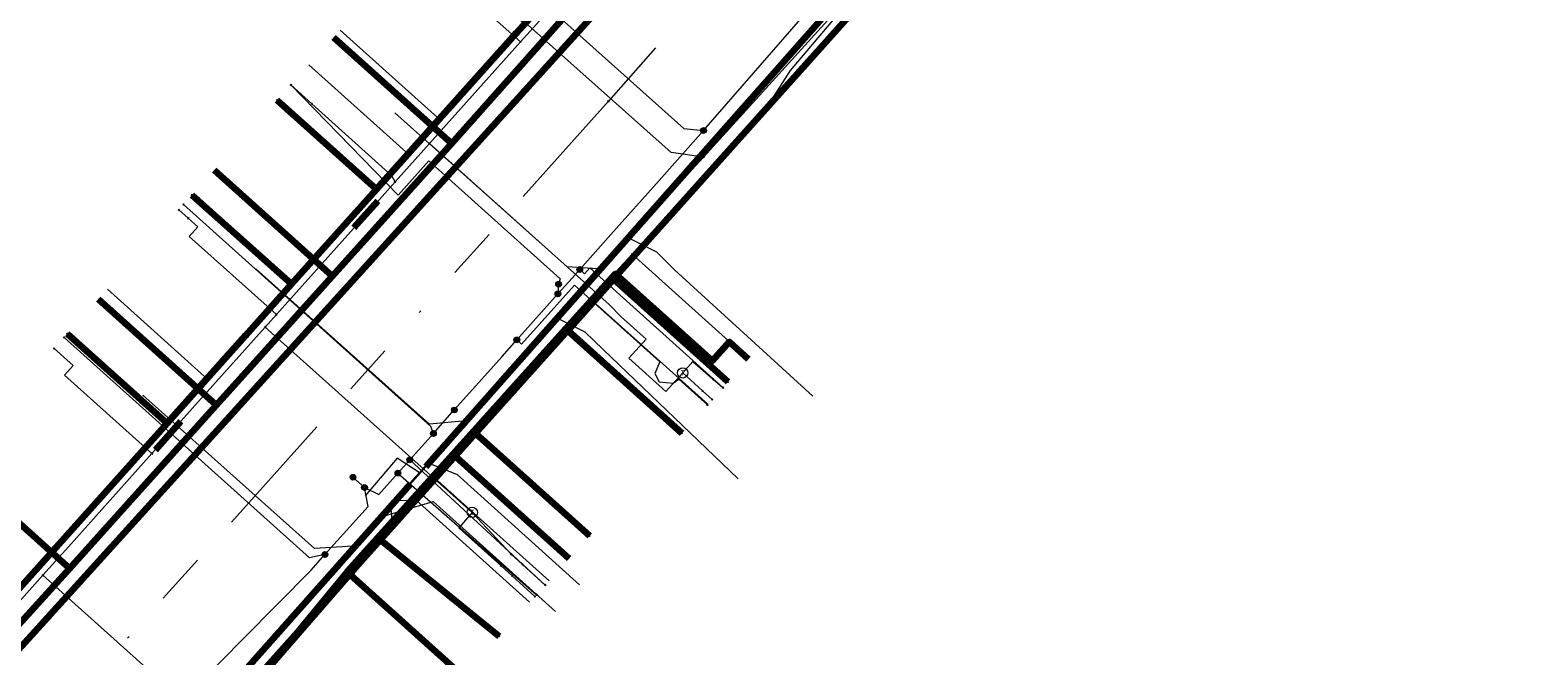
# Model space of a CAD drawing. Header units: metres. Extents: x 98902 to 136161, y 449037 to 499677.
# Tile 120 of 200: x 113543 to 113602, y 483315 to 483340. Entities that reach past the tile are written whole.
import ezdxf
from ezdxf.enums import TextEntityAlignment as Align
from ezdxf.lldxf.tags import DXFTag

# ---------------------------------------------------------------- set-up
doc = ezdxf.new("R2010")
doc.units = ezdxf.units.M
doc.linetypes.add('RI-OVERIG', pattern=[17, 5, -2, 2, -2, 0, -2, 2, -2])
for name, color, linetype, lineweight in [('B-WE-KL-DATA-G', 90, 'KL-DATA-N', 18), ('B-WE-KL-DATA_HULPSTUK-S', 90, 'Continuous', 25), ('B-WE-KL-DATA_KABELBED-G', 90, 'Continuous', 100), ('B-WE-KL-ET_LS-G', 190, 'KL-LS-N', 18), ('B-WE-KL-ET_LS_HULPSTUK-S', 190, 'Continuous', 25), ('B-WE-KL-ET_LS_MANTELBUIS-G', 190, 'Continuous', 100), ('B-WE-KL-GAS_LD-G', 50, 'KL-GAS-LD-N', 18), ('B-WE-KL-GAS_LD_HULPSTUK-S', 50, 'Continuous', 25), ('B-WE-KL-GAS_LD_MANTELBUIS-G', 50, 'Continuous', 100), ('B-WE-KL-WATER-G', 170, 'KL-WATER-N', 18), ('B-WE-KL-WATER_HULPSTUK-S', 170, 'Continuous', 25), ('B-WE-RI-VRIJVERVAL-G', 210, 'RI-OVERIG', 18), ('B-WE-RI-VRIJVERVAL_HULPSTUK-S', 210, 'Continuous', 25), ('V-WE-KL-WATER_HULPSTUK-S', 170, 'Continuous', 25)]:
    doc.layers.add(name, color=color, linetype=linetype, lineweight=lineweight)
doc.styles.add('NLCS-ISO', font='NLCS-ISO.ttf')
doc.styles.get("Standard").update_dxf_attribs({"font": 'arial.ttf'})
tags = doc.linetypes.add('KL-DATA-N', pattern='A,4,-1,[101,NLCS.SHX,S=0.5,R=0,X=0,Y=0],-1,4,-1,["D",Standard,S=1,R=0,X=-0.25,Y=-0.5],-1.5', length=12.5).pattern_tags.tags
tags[18] = DXFTag(74, 10)
tags = doc.linetypes.add('KL-GAS-LD-N', pattern='A,4,-1,[69,NLCS.SHX,S=0.5,R=0,X=0,Y=0],-1,4,-1,["L",Standard,S=1,R=0,X=0.25,Y=-0.5],-2', length=13).pattern_tags.tags
tags[18] = DXFTag(74, 10)
tags = doc.linetypes.add('KL-LS-N', pattern='A,4,-1,[103,NLCS.SHX,S=0.75,R=0,X=0,Y=0],-1,4,-1,["L",Standard,S=1,R=0,X=0,Y=-0.5],-2', length=13).pattern_tags.tags
tags[18] = DXFTag(74, 10)
doc.linetypes.add('KL-WATER-N', pattern='A,7,-0.5,[168,NLCS.SHX,S=0.75,R=0,X=0.75,Y=0],-2', length=9.5)

# ---------------------------------------------------------------- blocks, each defined once
blk = doc.blocks.new('SKL-WTB_HULP_OVERIG-SO')
at = {"color": 0, "linetype": 'ByBlock', "lineweight": 18}
for points in [[(-0.14, 0.14), (0.14, -0.14)], [(0.14, 0.14), (-0.14, -0.14)]]:
    blk.add_lwpolyline(points, dxfattribs=at)
at = {"color": 0, "linetype": 'ByBlock', "lineweight": 18, "style": 'NLCS-ISO', "flags": 1}
for tag, p in [('TYPE', (1.5, 0)), ('OMSCHRIJVING', (1.5, -3)), ('LABEL', (1.5, -1.5))]:
    blk.add_attdef(tag, p, '', height=1, dxfattribs=at)
blk = doc.blocks.new('SKL-WTB_HULP_T STUK-SO')
at = {"color": 0, "linetype": 'ByBlock', "lineweight": 18}
blk.add_circle((0, 0), 1, dxfattribs=at)
at = {"color": 0, "linetype": 'ByBlock', "lineweight": -2, "style": 'NLCS-ISO'}
blk.add_text('T', height=1, dxfattribs=at).set_placement((0, 0), align=Align.MIDDLE_CENTER)
at = {"color": 0, "linetype": 'ByBlock', "lineweight": 18, "style": 'NLCS-ISO', "flags": 1}
for tag, p in [('TYPE', (1.5, 0)), ('OMSCHRIJVING', (1.5, -3)), ('LABEL', (1.5, -1.5))]:
    blk.add_attdef(tag, p, '', height=1, dxfattribs=at)
blk = doc.blocks.new('SKL-WTB_HULP_MOF-SO')
at = {"linetype": 'ByBlock', "lineweight": 18}
h = blk.add_hatch(color=0, dxfattribs=at)
h.dxf.hatch_style = 1
h.paths.add_polyline_path([(-0.5625, 0, 1), (0.5625, 0, 1)])
at = {"color": 0, "linetype": 'ByBlock', "lineweight": 18}
blk.add_circle((0, 0), 0.5625, dxfattribs=at)
at = {"color": 0, "linetype": 'ByBlock', "lineweight": 18, "style": 'NLCS-ISO', "flags": 1}
for tag, p in [('TYPE', (1.5, 0)), ('OMSCHRIJVING', (1.5, -3)), ('LABEL', (1.5, -1.5))]:
    blk.add_attdef(tag, p, '', height=1, dxfattribs=at)
blk = doc.blocks.new('SRI-HULP_OVERIG-SO')
at = {"color": 0, "linetype": 'ByBlock', "lineweight": 18}
for points in [[(-0.14, 0.14), (0.14, -0.14)], [(0.14, 0.14), (-0.14, -0.14)]]:
    blk.add_lwpolyline(points, dxfattribs=at)
at = {"color": 0, "linetype": 'ByBlock', "lineweight": 18, "style": 'NLCS-ISO', "flags": 1}
for tag, p in [('TYPE', (1.5, 0)), ('OMSCHRIJVING', (1.5, -3)), ('LABEL', (1.5, -1.5))]:
    blk.add_attdef(tag, p, '', height=1, dxfattribs=at)

msp = doc.modelspace()

# ---------------------------------------------------------------- linework, layer by layer
at = {"layer": 'B-WE-KL-DATA-G', "flags": 128}
for points in [[(113449.904, 483217.05), (113452.333, 483219.485), (113456.721, 483224.339), (113456.921, 483224.808), (113457.969, 483225.951), (113460.208, 483225.726), (113468.02, 483234.252), (113483.817, 483251.884), (113486.656, 483255.045), (113488.645, 483257.278), (113498.223, 483268.161), (113501.489, 483271.854), (113504.028, 483274.58), (113505.997, 483276.795), (113510.361, 483281.468), (113512.475, 483284.039), (113525.32, 483298.395), (113526.971, 483300.182), (113528.355, 483301.737), (113533.765, 483307.859), (113536.175, 483310.443), (113538.898, 483313.489), (113544.238, 483319.481), (113548.033, 483323.715), (113550.031, 483325.914), (113550.541, 483326.541), (113557.909, 483334.701), (113558.608, 483335.474), (113559.142, 483336.041), (113566.97, 483344.772), (113575.601, 483354.159), (113576.504, 483354.725), (113577.541, 483356.256), (113583.545, 483363.044), (113583.866, 483364.33), (113577.682, 483370.176), (113575.207, 483372.503), (113572.835, 483374.584), (113571.651, 483375.59), (113568.161, 483378.679), (113567.17, 483379.598), (113558.382, 483387.521), (113557.523, 483388.913), (113553.603, 483392.39), (113552.657, 483393.276), (113551.144, 483394.601), (113548.011, 483397.427), (113544.902, 483400.232), (113544.181, 483400.895), (113540.844, 483403.891), (113540.124, 483404.514), (113525.172, 483417.938)], [(113559.142, 483336.041), (113566.97, 483344.772), (113575.601, 483354.159), (113576.504, 483354.725), (113577.541, 483356.256), (113583.545, 483363.044), (113583.866, 483364.33), (113577.682, 483370.176)], [(113616.587, 483280.87), (113609.72, 483287.061), (113608.685, 483285.943), (113602.821, 483279.529), (113599.792, 483276.195), (113594.476, 483270.345), (113585.604, 483260.584), (113585.442, 483260.406), (113580.616, 483254.938), (113578.325, 483249.916), (113576.334, 483245.549), (113573.429, 483239.181), (113570.91, 483233.659), (113570.107, 483232.087), (113569.825, 483231.78), (113569.339, 483231.55), (113568.725, 483231.396), (113568.187, 483231.422), (113567.739, 483231.613), (113539.268, 483248.326), (113534.178, 483252.191), (113513.137, 483270.83), (113516.518, 483274.317), (113517.921, 483275.879), (113520.45, 483278.696), (113525.382, 483284.191), (113529.571, 483288.856), (113538.364, 483298.652), (113540.015, 483300.491), (113540.804, 483301.37), (113534.358, 483307.206), (113537.721, 483310.922), (113544.619, 483318.518), (113550.359, 483324.904), (113554.895, 483329.954), (113559.563, 483335.151), (113576.73, 483354.442), (113584.766, 483363.504), (113598.447, 483351.351), (113600.284, 483349.696), (113611.39, 483339.58), (113615.024, 483336.293), (113610.676, 483331.455), (113618.715, 483320.736)], [(113566.633, 483330.816), (113572.01, 483336.739), (113572.831, 483338.002), (113575.79, 483341.513), (113587.456, 483354.486), (113587.826, 483354.587), (113588.446, 483355.395), (113589.057, 483356.19), (113591, 483356.71), (113592.073, 483356.741), (113598.961, 483350.884)], [(113540.239, 483300.291), (113540.015, 483300.491), (113540.804, 483301.37), (113534.358, 483307.206), (113537.721, 483310.922), (113544.619, 483318.518), (113550.359, 483324.904), (113554.895, 483329.954), (113559.563, 483335.151), (113576.73, 483354.442), (113576.505, 483354.641)], [(113540.443, 483323.142), (113540.741, 483322.875), (113540.307, 483322.391), (113544.619, 483318.518), (113550.359, 483324.904), (113554.895, 483329.954), (113559.563, 483335.151), (113576.73, 483354.442), (113576.505, 483354.641)], [(113576.505, 483354.641), (113576.73, 483354.442), (113559.563, 483335.151), (113554.895, 483329.954), (113550.359, 483324.904), (113545.743, 483329.05)], [(113576.505, 483354.641), (113576.73, 483354.442), (113559.563, 483335.151), (113554.895, 483329.954), (113550.282, 483334.097)], [(113576.505, 483354.641), (113576.73, 483354.442), (113559.563, 483335.151), (113554.95, 483339.294)], [(113555.204, 483339.577), (113559.142, 483336.041)], [(113553.988, 483338.223), (113557.909, 483334.701)], [(113558.608, 483335.474), (113559.142, 483336.041)], [(113557.909, 483334.701), (113558.608, 483335.474)], [(113550.031, 483325.914), (113550.541, 483326.541), (113557.909, 483334.701)], [(113565.819, 483329.948), (113566.633, 483330.816)], [(113566.633, 483330.816), (113571.185, 483326.718)], [(113571.185, 483326.711), (113570.438, 483327.383), (113569.769, 483326.639), (113565.977, 483330.05), (113564.037, 483327.894), (113559.629, 483322.995), (113555.487, 483318.391), (113548.84, 483310.335), (113541.435, 483302.073), (113540.804, 483301.37), (113540.015, 483300.491), (113540.239, 483300.291)], [(113565.098, 483328.983), (113565.819, 483329.948)], [(113546.103, 483329.443), (113550.031, 483325.914)], [(113558.903, 483322.067), (113565.098, 483328.983)], [(113565.098, 483328.983), (113569.588, 483324.944)], [(113540.239, 483300.291), (113540.015, 483300.491), (113540.804, 483301.37), (113541.435, 483302.073), (113548.84, 483310.335), (113555.487, 483318.391), (113559.629, 483322.995), (113564.037, 483327.894), (113568.573, 483323.815)], [(113548.033, 483323.715), (113550.031, 483325.914)], [(113544.238, 483319.481), (113548.033, 483323.715)], [(113540.239, 483300.291), (113540.015, 483300.491), (113540.804, 483301.37), (113541.435, 483302.073), (113548.84, 483310.335), (113555.487, 483318.391), (113559.629, 483322.995), (113564.169, 483318.912)], [(113558.178, 483321.193), (113558.689, 483321.668)], [(113558.689, 483321.668), (113558.903, 483322.067)], [(113558.903, 483322.067), (113563.379, 483318.041)], [(113545.752, 483307.064), (113551.602, 483313.533), (113557.272, 483320.076), (113557.203, 483320.864), (113557.503, 483321.179), (113558.178, 483321.193)], [(113558.179, 483321.193), (113562.621, 483317.198)], [(113538.898, 483313.489), (113544.238, 483319.481)], [(113540.239, 483300.291), (113540.015, 483300.491), (113540.804, 483301.37), (113541.435, 483302.073), (113548.84, 483310.335), (113555.487, 483318.391), (113560.025, 483314.307)]]:
    msp.add_lwpolyline(points, dxfattribs=at)
at = {"layer": 'B-WE-KL-DATA_KABELBED-G', "flags": 128}
for points in [[(113512.538, 483284.348), (113513.874, 483285.86), (113525.521, 483298.754), (113525.922, 483299.197), (113534.923, 483309.161), (113539.737, 483314.49), (113548.439, 483324.209), (113551.505, 483327.634), (113553.309, 483329.649), (113556.634, 483333.362), (113562.093, 483339.459), (113562.494, 483339.907), (113563.485, 483341.014), (113579.64, 483359.379), (113582.953, 483363.145)], [(113590.05, 483356.806), (113565.907, 483329.837), (113564.11, 483327.829), (113560.501, 483323.797), (113556.783, 483319.644), (113549.089, 483311.049), (113548.488, 483310.378), (113542.812, 483304.056), (113530.076, 483289.868), (113524.227, 483283.353)], [(113559.563, 483335.151), (113576.73, 483354.442)], [(113562.093, 483339.459), (113562.494, 483339.907), (113558.617, 483343.376)], [(113562.093, 483339.459), (113556.634, 483333.362), (113552.745, 483336.839)], [(113554.95, 483339.294), (113559.563, 483335.151)], [(113554.895, 483329.954), (113559.563, 483335.151)], [(113550.282, 483334.097), (113554.895, 483329.954)], [(113551.505, 483327.634), (113553.309, 483329.649), (113549.414, 483333.129)], [(113550.359, 483324.904), (113554.895, 483329.954)], [(113571.185, 483326.711), (113570.438, 483327.383), (113569.769, 483326.639), (113565.977, 483330.05), (113564.037, 483327.894)], [(113564.11, 483327.829), (113565.907, 483329.837), (113570.378, 483325.822)], [(113545.743, 483329.05), (113550.359, 483324.904)], [(113551.505, 483327.634), (113548.439, 483324.209), (113544.536, 483327.698)], [(113564.037, 483327.894), (113559.629, 483322.995)], [(113564.11, 483327.829), (113560.501, 483323.797), (113564.961, 483319.8)], [(113568.573, 483323.815), (113564.037, 483327.894)], [(113564.11, 483327.829), (113568.572, 483323.814)], [(113544.619, 483318.518), (113550.359, 483324.904)], [(113540.443, 483323.142), (113540.741, 483322.875), (113540.307, 483322.391), (113544.619, 483318.518)], [(113559.629, 483322.995), (113555.487, 483318.391)], [(113564.169, 483318.912), (113559.629, 483322.995)], [(113556.783, 483319.644), (113561.426, 483315.871)], [(113537.721, 483310.922), (113544.619, 483318.518)], [(113555.487, 483318.391), (113548.84, 483310.335)], [(113560.025, 483314.307), (113555.487, 483318.391)]]:
    msp.add_lwpolyline(points, dxfattribs=at)
at = {"layer": 'B-WE-KL-ET_LS-G', "flags": 128}
for points in [[(113304.603, 483362.819), (113304.224, 483362.397), (113311.018, 483356.273), (113317.703, 483350.259), (113318.214, 483349.004), (113345.297, 483324.603), (113362.416, 483309.179), (113367.24, 483307.396), (113373.791, 483314.654), (113385.239, 483304.365), (113378.833, 483297.135), (113388.997, 483287.947), (113399.81, 483278.172), (113400.393, 483277.65), (113440.181, 483242.018), (113444.838, 483237.848), (113446.126, 483236.694), (113460.014, 483224.257), (113486.717, 483254.227), (113487.479, 483254.481), (113530.022, 483301.447), (113530.991, 483302.516), (113576.54, 483352.797), (113577.862, 483354.256), (113584.141, 483361.267), (113584.18, 483362.382), (113583.919, 483364.381), (113583.002, 483365.608), (113580.613, 483367.745), (113579.02, 483369.975), (113568.434, 483379.491), (113548.332, 483397.56), (113527.931, 483415.899), (113509.021, 483432.897)], [(113304.929, 483362.505), (113297.7, 483354.462), (113307.469, 483345.687), (113323.671, 483331.133), (113325.977, 483331.104), (113356.655, 483303.706), (113357.692, 483302.498), (113358.524, 483301.144), (113359.046, 483299.934), (113359.659, 483297.487), (113369.272, 483288.902), (113370.734, 483289.038), (113372.315, 483288.933), (113373.887, 483288.555), (113375.272, 483287.951), (113376.489, 483287.176), (113413.18, 483254.201), (113450.362, 483220.872), (113449.996, 483217.792), (113458.746, 483209.916), (113467.676, 483219.813), (113470.021, 483223.364), (113470.671, 483224.923), (113513.02, 483271.339), (113516.089, 483274.703), (113558.556, 483322.492), (113589.3, 483357.26), (113590.353, 483357.667), (113593.066, 483358.132), (113624.346, 483330.071), (113637.793, 483318.185), (113629.385, 483308.858), (113614.861, 483292.602), (113596.506, 483272.058), (113596.452, 483271.998), (113580.376, 483254.005), (113567.886, 483227.969)], [(113569.423, 483335.652), (113569.43, 483335.66), (113582.95, 483351.18), (113585.26, 483353.84), (113585.54, 483354.16), (113586.48, 483355.2)], [(113560.178, 483343.319), (113568.65, 483335.729), (113569.423, 483335.652)], [(113553.28, 483337.434), (113557.477, 483333.127), (113558.679, 483334.467), (113563.813, 483329.856), (113563.754, 483329.64)], [(113469.13, 483214.21), (113467.84, 483213.87), (113467.06, 483214.01), (113466.67, 483214.84), (113466.93, 483215.95), (113467.97, 483218.53), (113467.38, 483220.2), (113467.65, 483221.24), (113467.84, 483221.59), (113467.45, 483222.01), (113467.71, 483222.63), (113470, 483225.3), (113469.62, 483225.63), (113470.33, 483225.66), (113470.93, 483226.33), (113472.96, 483228.61), (113474.15, 483229.95), (113477.15, 483233.33), (113486.98, 483244.38), (113487.72, 483245.2), (113489.26, 483246.91), (113490.48, 483248.27), (113491.545, 483249.447), (113491.81, 483249.74), (113492.26, 483250.39), (113492.652, 483250.787), (113493.76, 483251.91), (113495.26, 483253.58), (113496.438, 483254.887), (113498.785, 483257.49), (113499.74, 483258.55), (113500.7, 483259.61), (113502.936, 483262.094), (113505.47, 483264.91), (113505.945, 483265.435), (113506.72, 483266.27), (113509.35, 483269.1), (113510.02, 483269.82), (113511.583, 483271.503), (113515.427, 483275.8), (113515.72, 483276.12), (113518.17, 483278.69), (113518.879, 483279.473), (113519.03, 483279.64), (113521.983, 483282.907), (113522.51, 483283.49), (113522.989, 483284.021), (113525, 483286.25), (113525.98, 483287.33), (113526.262, 483287.643), (113528.686, 483290.333), (113529.482, 483291.218), (113529.69, 483291.45), (113530.22, 483292.03), (113534.74, 483296.99), (113535.737, 483298.085), (113536.27, 483298.67), (113536.542, 483298.949), (113537.11, 483299.53), (113538.67, 483301.31), (113539.9, 483302.66), (113540.852, 483303.704), (113542.137, 483305.113), (113543.01, 483306.07), (113543.26, 483306.345), (113543.72, 483306.85), (113545.195, 483308.467), (113545.49, 483308.79), (113545.74, 483309.06), (113546.155, 483309.745), (113547.018, 483311.17), (113547.23, 483311.52), (113551.42, 483315.77), (113554.07, 483318.46), (113554.352, 483318.773), (113554.615, 483319.066), (113556.31, 483320.95), (113556.16, 483321.69), (113556.72, 483321.42), (113557.467, 483322.251), (113557.932, 483322.769), (113558.854, 483323.802), (113559.674, 483324.72), (113560.87, 483326.06), (113561.54, 483326.81), (113562.121, 483327.461), (113563.727, 483329.261), (113564.28, 483329.88), (113564.58, 483330.217), (113565.8, 483331.59), (113567.69, 483333.7), (113569.423, 483335.652)], [(113558.854, 483323.802), (113558.749, 483324.071), (113549.079, 483332.757)], [(113564.58, 483330.217), (113564.767, 483330.051), (113564.972, 483330.283), (113570.178, 483325.599)], [(113562.121, 483327.461), (113562.307, 483327.294), (113564.371, 483329.606), (113567.714, 483326.598), (113567.524, 483326.147), (113567.685, 483325.818), (113568.235, 483325.769), (113568.458, 483325.929), (113569.572, 483324.926)], [(113563.754, 483329.64), (113563.727, 483329.261)], [(113554.615, 483319.066), (113554.008, 483318.941), (113544.41, 483327.559)], [(113558.336, 483322.246), (113557.435, 483322.833), (113556.182, 483321.363)], [(113557.467, 483322.251), (113562.888, 483317.495)], [(113563.229, 483317.874), (113557.932, 483322.769)], [(113556.16, 483321.69), (113555.71, 483322.09)]]:
    msp.add_lwpolyline(points, dxfattribs=at)
at = {"layer": 'B-WE-KL-ET_LS_MANTELBUIS-G', "flags": 128}
for points in [[(113588.084, 483355.903), (113558.556, 483322.492)], [(113577.595, 483353.958), (113531.46, 483303.035)], [(113557.955, 483321.822), (113516.288, 483274.886)]]:
    msp.add_lwpolyline(points, dxfattribs=at)
at = {"layer": 'B-WE-KL-GAS_LD-G', "flags": 128}
for points in [[(113448.364, 483218.525), (113456.365, 483227.49), (113459.718, 483224.489), (113465.054, 483230.453), (113468.055, 483233.807), (113468.243, 483234.017), (113472.013, 483238.232), (113481.482, 483249.123), (113484.63, 483252.644), (113484.82, 483252.856), (113485.364, 483253.464), (113489.565, 483258.161), (113491.035, 483259.804), (113493.944, 483263.126), (113497.261, 483266.916), (113498.047, 483267.814), (113498.524, 483268.358), (113501.484, 483271.739), (113501.748, 483272.04), (113505.372, 483276.179), (113507.596, 483278.719), (113509.311, 483280.678), (113512.333, 483284.129), (113513.6, 483285.412), (113515.464, 483287.3), (113516.088, 483287.932), (113516.712, 483288.563), (113521.091, 483292.997), (113524.413, 483296.733), (113526.008, 483298.526), (113528.519, 483301.349), (113529.132, 483302.038), (113533.745, 483307.225), (113536.759, 483310.615), (113537.107, 483311.006), (113538.227, 483312.265), (113539.998, 483314.256), (113543.583, 483318.254), (113544.577, 483319.363), (113547.846, 483323.014), (113552.276, 483327.965), (113552.713, 483328.453), (113556.846, 483333.071), (113557.355, 483333.64), (113558.698, 483335.141), (113562.265, 483339.126), (113563.748, 483340.783), (113579.89, 483359.134), (113580.804, 483360.06)], [(113562.265, 483339.126), (113559.083, 483341.949), (113560.567, 483343.64), (113561.425, 483344.617), (113558.7, 483347.062), (113558.167, 483346.468)], [(113554.098, 483336.699), (113553.28, 483337.434)], [(113557.355, 483333.64), (113557.236, 483333.881), (113554.098, 483336.699)], [(113558.698, 483335.141), (113565.734, 483328.844), (113566.201, 483328.366), (113567.173, 483327.492), (113566.504, 483326.748), (113567.954, 483325.444), (113568.607, 483326.17)], [(113548.896, 483332.553), (113549.268, 483332.219)], [(113549.268, 483332.219), (113549.64, 483331.885), (113549.306, 483331.513), (113552.713, 483328.453)], [(113552.276, 483327.965), (113560.378, 483320.716)], [(113544.019, 483327.123), (113544.763, 483326.455), (113544.429, 483326.083), (113547.846, 483323.014)], [(113568.607, 483326.17), (113569.008, 483326.616), (113569.798, 483325.925)], [(113569.387, 483325.468), (113568.607, 483326.17)], [(113569.798, 483325.925), (113570.176, 483325.594)], [(113569.759, 483325.133), (113569.387, 483325.468)], [(113560.378, 483320.716), (113559.854, 483320.104), (113561.489, 483318.632)], [(113560.378, 483320.716), (113561.892, 483319.08)], [(113562.338, 483318.677), (113561.892, 483319.08)], [(113543.583, 483318.254), (113554.305, 483308.64), (113554.688, 483308.295), (113558.849, 483304.547), (113557.442, 483302.986)], [(113561.489, 483318.632), (113561.935, 483318.231)], [(113561.935, 483318.231), (113562.827, 483317.428)], [(113562.338, 483318.677), (113563.229, 483317.874)]]:
    msp.add_lwpolyline(points, dxfattribs=at)
at = {"layer": 'B-WE-KL-GAS_LD_MANTELBUIS-G', "flags": 128}
for points in [[(113556.679, 483332.884), (113555.745, 483331.841)], [(113547.979, 483323.164), (113548.98, 483324.281)]]:
    msp.add_lwpolyline(points, dxfattribs=at)
at = {"layer": 'B-WE-KL-WATER-G', "flags": 128}
for points in [[(113465.516, 483218.882), (113465.802, 483219.204), (113470.983, 483225.049), (113474.573, 483229.084), (113475.974, 483230.66), (113487.65, 483243.785), (113491.608, 483248.295), (113491.872, 483248.596), (113492.4, 483249.197), (113493.104, 483250), (113496.372, 483253.585), (113496.427, 483253.646), (113501.095, 483258.767), (113504.733, 483262.758), (113505.609, 483263.719), (113506.619, 483264.827), (113510.637, 483269.284), (113512.496, 483271.346), (113515.04, 483274.169), (113519.125, 483278.7), (113521.468, 483281.299), (113523.838, 483283.928), (113530.131, 483290.909), (113531.21, 483292.106), (113535.798, 483297.196), (113535.949, 483297.363), (113536.142, 483297.577), (113536.334, 483297.79), (113536.736, 483298.236), (113541.471, 483303.515), (113542.339, 483304.482), (113545.878, 483308.428), (113547.28, 483309.992), (113554.529, 483318.074), (113555.717, 483319.394), (113556.72, 483320.509), (113558.654, 483322.658), (113558.927, 483322.962), (113560.131, 483324.3), (113563.73, 483328.3), (113565.469, 483330.233), (113566.539, 483331.422), (113568.68, 483333.801), (113569.419, 483334.615), (113586.423, 483353.355), (113587.789, 483354.821), (113591.129, 483358.402), (113591.291, 483358.576)], [(113569.419, 483334.615), (113568.157, 483334.788), (113561.38, 483340.846)], [(113565.469, 483330.233), (113564.092, 483330.323), (113557.352, 483336.347)], [(113566.539, 483331.422), (113567.577, 483330.907), (113568.284, 483330.2), (113573.697, 483325.265)], [(113560.131, 483324.3), (113558.703, 483324.164), (113551.903, 483330.242)], [(113563.73, 483328.3), (113564.776, 483327.777), (113565.497, 483327.085), (113570.773, 483322.021)], [(113555.717, 483319.394), (113554.207, 483319.299), (113547.49, 483325.303)], [(113558.654, 483322.658), (113559.785, 483322.192), (113564.573, 483317.875)], [(113556.72, 483320.509), (113558.847, 483321.144), (113563.637, 483316.834)]]:
    msp.add_lwpolyline(points, dxfattribs=at)
at = {"layer": 'B-WE-RI-VRIJVERVAL-G', "flags": 128}
for points in [[(113590.2, 483364.5), (113565.7, 483336.8)], [(113565.7, 483336.8), (113540.9, 483309.1)]]:
    msp.add_lwpolyline(points, dxfattribs=at)

# ---------------------------------------------------------------- block references
at = {"layer": 'B-WE-KL-DATA_HULPSTUK-S', "xscale": 0.2, "yscale": 0.2, "zscale": 0.2}
for name, p in [('SKL-WTB_HULP_MOF-SO', (113562.093, 483339.459)), ('SKL-WTB_HULP_OVERIG-SO', (113562.093, 483339.459)), ('SKL-WTB_HULP_OVERIG-SO', (113562.093, 483339.459)), ('SKL-WTB_HULP_OVERIG-SO', (113552.745, 483336.839)), ('SKL-WTB_HULP_OVERIG-SO', (113558.609, 483335.474)), ('SKL-WTB_HULP_OVERIG-SO', (113549.414, 483333.129)), ('SKL-WTB_HULP_OVERIG-SO', (113566.63, 483330.82)), ('SKL-WTB_HULP_OVERIG-SO', (113565.819, 483329.948)), ('SKL-WTB_HULP_OVERIG-SO', (113544.536, 483327.698)), ('SKL-WTB_HULP_MOF-SO', (113551.505, 483327.634)), ('SKL-WTB_HULP_OVERIG-SO', (113551.505, 483327.634)), ('SKL-WTB_HULP_OVERIG-SO', (113551.505, 483327.634)), ('SKL-WTB_HULP_MOF-SO', (113564.11, 483327.829)), ('SKL-WTB_HULP_OVERIG-SO', (113564.11, 483327.829)), ('SKL-WTB_HULP_OVERIG-SO', (113564.11, 483327.829)), ('SKL-WTB_HULP_OVERIG-SO', (113564.11, 483327.829)), ('SKL-WTB_HULP_OVERIG-SO', (113570.378, 483325.822)), ('SKL-WTB_HULP_OVERIG-SO', (113548.033, 483323.715)), ('SKL-WTB_HULP_OVERIG-SO', (113568.572, 483323.814)), ('SKL-WTB_HULP_OVERIG-SO', (113558.689, 483321.668)), ('SKL-WTB_HULP_MOF-SO', (113556.783, 483319.644)), ('SKL-WTB_HULP_OVERIG-SO', (113556.783, 483319.644)), ('SKL-WTB_HULP_OVERIG-SO', (113564.961, 483319.8)), ('SKL-WTB_HULP_OVERIG-SO', (113561.426, 483315.871))]:
    msp.add_blockref(name, p, dxfattribs=at)
at = {"layer": 'B-WE-KL-ET_LS_HULPSTUK-S', "xscale": 0.2, "yscale": 0.2, "zscale": 0.2}
for name, p in [('SKL-WTB_HULP_OVERIG-SO', (113553.28, 483337.434)), ('SKL-WTB_HULP_MOF-SO', (113569.423, 483335.652)), ('SKL-WTB_HULP_OVERIG-SO', (113549.079, 483332.757)), ('SKL-WTB_HULP_MOF-SO', (113564.58, 483330.217)), ('SKL-WTB_HULP_MOF-SO', (113563.727, 483329.261)), ('SKL-WTB_HULP_MOF-SO', (113563.754, 483329.64)), ('SKL-WTB_HULP_OVERIG-SO', (113544.41, 483327.559)), ('SKL-WTB_HULP_MOF-SO', (113562.121, 483327.461)), ('SKL-WTB_HULP_OVERIG-SO', (113570.178, 483325.599)), ('SKL-WTB_HULP_MOF-SO', (113559.674, 483324.72)), ('SKL-WTB_HULP_OVERIG-SO', (113569.572, 483324.926)), ('SKL-WTB_HULP_MOF-SO', (113558.854, 483323.802)), ('SKL-WTB_HULP_MOF-SO', (113557.932, 483322.769)), ('SKL-WTB_HULP_MOF-SO', (113557.467, 483322.251)), ('SKL-WTB_HULP_MOF-SO', (113555.71, 483322.09)), ('SKL-WTB_HULP_MOF-SO', (113556.16, 483321.69)), ('SKL-WTB_HULP_MOF-SO', (113554.615, 483319.066)), ('SKL-WTB_HULP_OVERIG-SO', (113562.888, 483317.495)), ('SKL-WTB_HULP_OVERIG-SO', (113563.229, 483317.874))]:
    msp.add_blockref(name, p, dxfattribs=at)
at = {"layer": 'B-WE-KL-GAS_LD_HULPSTUK-S', "xscale": 0.2, "yscale": 0.2, "zscale": 0.2}
for name, p in [('SKL-WTB_HULP_OVERIG-SO', (113562.265, 483339.126)), ('SKL-WTB_HULP_OVERIG-SO', (113553.28, 483337.434)), ('SKL-WTB_HULP_OVERIG-SO', (113554.098, 483336.699)), ('SKL-WTB_HULP_OVERIG-SO', (113558.698, 483335.141)), ('SKL-WTB_HULP_OVERIG-SO', (113557.355, 483333.64)), ('SKL-WTB_HULP_OVERIG-SO', (113548.896, 483332.553)), ('SKL-WTB_HULP_OVERIG-SO', (113549.268, 483332.219)), ('SKL-WTB_HULP_OVERIG-SO', (113552.713, 483328.453)), ('SKL-WTB_HULP_OVERIG-SO', (113552.276, 483327.965)), ('SKL-WTB_HULP_OVERIG-SO', (113544.019, 483327.123)), ('SKL-WTB_HULP_T STUK-SO', (113568.607, 483326.17)), ('SKL-WTB_HULP_OVERIG-SO', (113569.798, 483325.925)), ('SKL-WTB_HULP_OVERIG-SO', (113569.387, 483325.468)), ('SKL-WTB_HULP_OVERIG-SO', (113570.176, 483325.594)), ('SKL-WTB_HULP_OVERIG-SO', (113569.759, 483325.133)), ('SKL-WTB_HULP_OVERIG-SO', (113547.846, 483323.014)), ('SKL-WTB_HULP_T STUK-SO', (113560.378, 483320.716)), ('SKL-WTB_HULP_OVERIG-SO', (113561.892, 483319.08)), ('SKL-WTB_HULP_OVERIG-SO', (113562.338, 483318.677)), ('SKL-WTB_HULP_OVERIG-SO', (113543.583, 483318.254)), ('SKL-WTB_HULP_OVERIG-SO', (113561.489, 483318.632)), ('SKL-WTB_HULP_OVERIG-SO', (113561.935, 483318.231)), ('SKL-WTB_HULP_OVERIG-SO', (113563.229, 483317.874)), ('SKL-WTB_HULP_OVERIG-SO', (113562.827, 483317.428))]:
    msp.add_blockref(name, p, dxfattribs=at)
at = {"layer": 'B-WE-KL-WATER_HULPSTUK-S', "xscale": 0.2, "yscale": 0.2, "zscale": 0.2}
for p in [(113569.419, 483334.615), (113566.539, 483331.422), (113565.469, 483330.233), (113563.73, 483328.3), (113560.131, 483324.3), (113558.654, 483322.658), (113556.72, 483320.509), (113555.717, 483319.394)]:
    msp.add_blockref('SKL-WTB_HULP_OVERIG-SO', p, dxfattribs=at)
at = {"layer": 'B-WE-RI-VRIJVERVAL_HULPSTUK-S', "xscale": 0.2, "yscale": 0.2, "zscale": 0.2}
msp.add_blockref('SRI-HULP_OVERIG-SO', (113565.7, 483336.8), dxfattribs=at)
at = {"layer": 'V-WE-KL-WATER_HULPSTUK-S', "xscale": 0.2, "yscale": 0.2, "zscale": 0.2}
msp.add_blockref('SKL-WTB_HULP_OVERIG-SO', (113558.927, 483322.962), dxfattribs=at)

doc.saveas('drawing.dxf')
